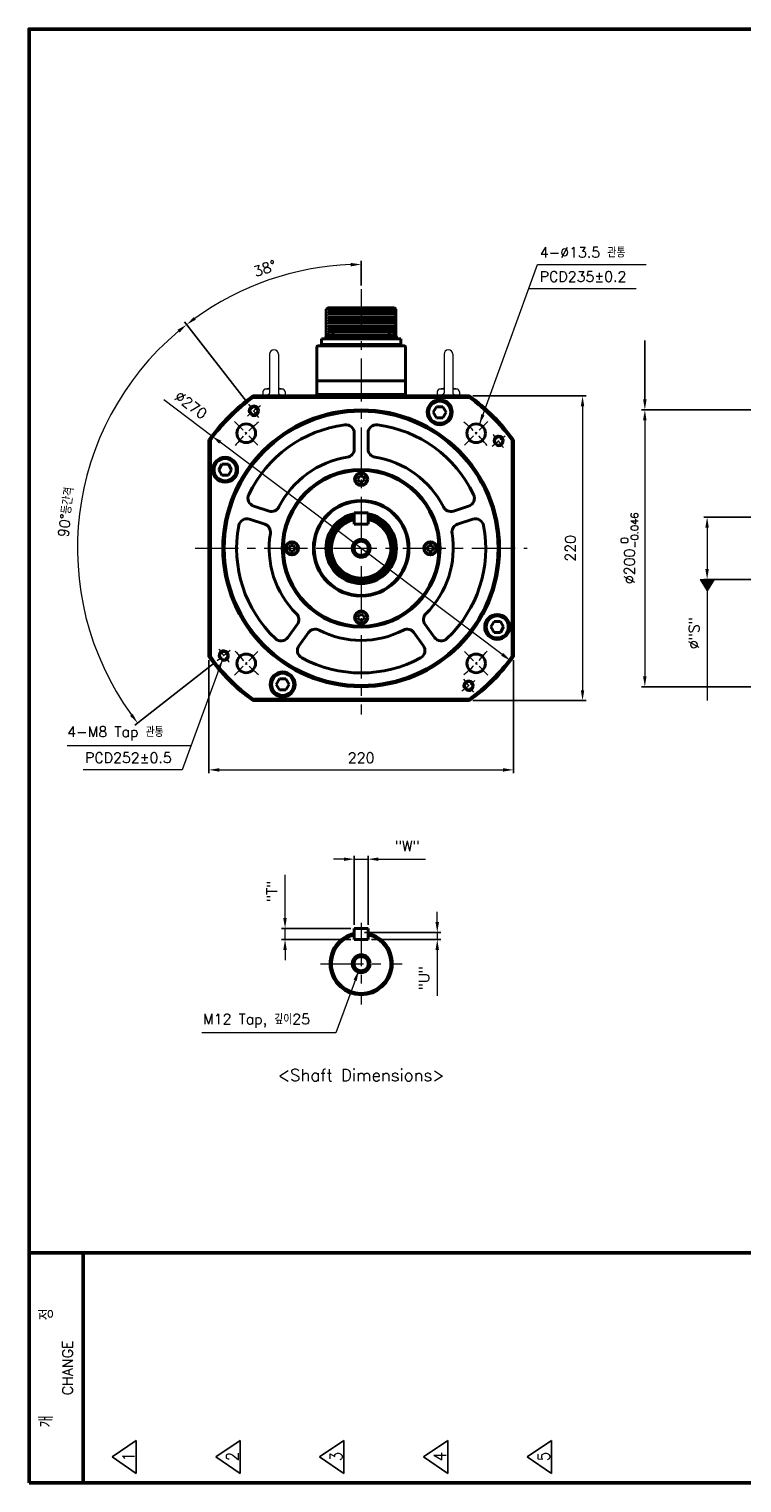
# Model space of a CAD drawing. Header units: inches. Extents: x 0 to 1485, y 0 to 1050.
# Tile 1 of 4: x 0 to 515, y 0 to 1050. Entities that reach past the tile are written whole.
import ezdxf
from ezdxf import colors
from ezdxf.entities.mleader import LeaderData, LeaderLine
from ezdxf.math import Vec2, Vec3

# ---------------------------------------------------------------- set-up
doc = ezdxf.new("R2010")
doc.units = ezdxf.units.IN
doc.header["$LTSCALE"] = 0.25
doc.linetypes.add('CENTER', pattern=[2, 1.25, -0.25, 0.25, -0.25])
doc.layers.get('0').update_dxf_attribs({"lineweight": 35})
doc.styles.add('GSG1', font='romans.shx', dxfattribs={"bigfont": 'GSG1.shx'})
doc.dimstyles.new('도면 치수', dxfattribs={"dimscale": 0, "dimtxt": 7.5, "dimasz": 7.5, "dimexe": 2.5, "dimexo": 2.5, "dimgap": 5, "dimtad": 1, "dimdec": 8, "dimdsep": 46, "dimtxsty": 'GSG1', "dimcen": 0, "dimclrd": 3, "dimclre": 3, "dimclrt": 2, "dimadec": 5, "dimazin": 2, "dimtfac": 1, "dimtdec": 8, "dimtmove": 0, "dimatfit": 2, "dimfxl": 0, "dimtolj": 1, "dimtzin": 0, "dimlwd": 15, "dimarcsym": 0})

# ---------------------------------------------------------------- blocks, each defined once
blk = doc.blocks.new('*D7')
at = {"color": 3, "lineweight": -2, "ltscale": 0.5}
for p, q in [((595.8, 697.5), (487.5, 697.5)), ((595.8, 652.5), (487.5, 652.5))]:
    blk.add_line(p, q, dxfattribs=at)
at = {"color": 3, "lineweight": 15, "ltscale": 0.5}
for p, q in [((490, 690), (490, 660)), ((490, 652.5), (490, 597.7))]:
    blk.add_line(p, q, dxfattribs=at)
for points in [[(488.7, 690), (491.2, 690), (490, 697.5)], [(488.7, 660), (491.2, 660), (490, 652.5)]]:
    blk.add_solid(points, dxfattribs=at)
at = {"color": 2, "lineweight": 15, "ltscale": 0.5, "insert": (480.5, 613.7), "char_height": 7.5, "attachment_point": 5, "rotation": 90, "style": 'GSG1'}
blk.add_mtext('\\A1;%%C"S"', dxfattribs=at)
blk = doc.blocks.new('*D8')
at = {"color": 3, "lineweight": -2, "ltscale": 0.5}
for p, q in [((599.5, 775), (442.5, 775)), ((599.5, 575), (442.5, 575))]:
    blk.add_line(p, q, dxfattribs=at)
at = {"color": 3, "lineweight": 15, "ltscale": 0.5}
blk.add_line((445, 767.5), (445, 582.5), dxfattribs=at)
for points in [[(443.7, 767.5), (446.2, 767.5), (445, 775)], [(443.7, 582.5), (446.2, 582.5), (445, 575)]]:
    blk.add_solid(points, dxfattribs=at)
at = {"color": 2, "lineweight": 15, "ltscale": 0.5, "insert": (433.9, 675), "char_height": 7.5, "attachment_point": 5, "rotation": 90, "style": 'GSG1'}
blk.add_mtext('\\A1;%%C200{\\H0.7x;\\S 0^ -0.046;}', dxfattribs=at)
blk = doc.blocks.new('*D12')
at = {"color": 3, "lineweight": -2, "ltscale": 0.5}
for p, q in [((320.8, 785), (402.5, 785)), ((320.8, 565), (402.5, 565))]:
    blk.add_line(p, q, dxfattribs=at)
at = {"color": 3, "lineweight": 15, "ltscale": 0.5}
blk.add_line((400, 777.5), (400, 572.5), dxfattribs=at)
for points in [[(398.7, 777.5), (401.2, 777.5), (400, 785)], [(398.7, 572.5), (401.2, 572.5), (400, 565)]]:
    blk.add_solid(points, dxfattribs=at)
at = {"color": 2, "lineweight": 15, "ltscale": 0.5, "insert": (391.2, 675), "char_height": 7.5, "attachment_point": 5, "rotation": 90, "style": 'GSG1'}
blk.add_mtext('\\A1;220', dxfattribs=at)
blk = doc.blocks.new('*D13')
at = {"color": 3, "lineweight": -2, "ltscale": 0.5}
for p, q in [((130, 594.2), (130, 512.5)), ((350, 594.2), (350, 512.5))]:
    blk.add_line(p, q, dxfattribs=at)
at = {"color": 3, "lineweight": 15, "ltscale": 0.5}
blk.add_line((137.5, 515), (342.5, 515), dxfattribs=at)
for points in [[(137.5, 516.2), (137.5, 513.7), (130, 515)], [(342.5, 516.2), (342.5, 513.7), (350, 515)]]:
    blk.add_solid(points, dxfattribs=at)
at = {"color": 2, "lineweight": 15, "ltscale": 0.5, "insert": (240, 523.7), "char_height": 7.5, "attachment_point": 5, "style": 'GSG1'}
blk.add_mtext('\\A1;220', dxfattribs=at)
blk = doc.blocks.new('*D14')
at = {"color": 3, "lineweight": -2, "ltscale": 0.5}
for p, q in [((240, 864.7), (240, 882.5)), ((157.2, 781), (112.3, 838.5))]:
    blk.add_line(p, q, dxfattribs=at)
at = {"color": 3, "lineweight": 15, "ltscale": 0.5}
blk.add_arc((240, 675), 205, 92.0963, 125.9037, dxfattribs=at)
for points in [[(232.5, 881.1), (232.5, 878.6), (240, 880)], [(120.5, 840.1), (119, 842), (113.8, 836.5)]]:
    blk.add_solid(points, dxfattribs=at)
at = {"color": 2, "lineweight": 15, "ltscale": 0.5, "insert": (170.4, 877.1), "char_height": 7.5, "attachment_point": 5, "rotation": 19, "style": 'GSG1'}
blk.add_mtext('\\A1;38°', dxfattribs=at)
blk = doc.blocks.new('*D15')
at = {"color": 3, "lineweight": -2, "ltscale": 0.5}
for p, q in [((157.2, 781), (112.3, 838.5)), ((134, 592.2), (76.5, 547.3))]:
    blk.add_line(p, q, dxfattribs=at)
at = {"color": 3, "lineweight": 15, "ltscale": 0.5}
blk.add_arc((240, 675), 205, 130.0963, 215.9037, dxfattribs=at)
for points in [[(107.2, 832.8), (108.8, 830.8), (113.8, 836.5)], [(74.9, 555.5), (73, 554), (78.5, 548.8)]]:
    blk.add_solid(points, dxfattribs=at)
at = {"color": 2, "lineweight": 15, "ltscale": 0.5, "insert": (26.8, 701.2), "char_height": 7.5, "attachment_point": 5, "rotation": 83, "style": 'GSG1'}
blk.add_mtext('\\A1;90°등간격', dxfattribs=at)
blk = doc.blocks.new('*D16')
at = {"color": 3, "lineweight": 15, "ltscale": 0.5}
for p, q in [((132.1, 756.1), (97.3, 782.3)), ((341.9, 598.4), (138.1, 751.6))]:
    blk.add_line(p, q, dxfattribs=at)
for points in [[(138.9, 752.6), (137.4, 750.6), (132.1, 756.1)], [(342.6, 599.4), (341.1, 597.4), (347.9, 593.9)]]:
    blk.add_solid(points, dxfattribs=at)
at = {"color": 2, "lineweight": 15, "ltscale": 0.5, "insert": (117, 778.5), "char_height": 7.5, "attachment_point": 5, "rotation": 323.0512, "style": 'GSG1'}
blk.add_mtext('\\A1;∅270', dxfattribs=at)
blk = doc.blocks.new('*D17')
at = {"color": 3, "lineweight": 15, "ltscale": 0.5}
for p, q in [((185, 408), (185, 439.1)), ((185, 392.5), (185, 400.5)), ((185, 385), (185, 377.5))]:
    blk.add_line(p, q, dxfattribs=at)
at = {"color": 3, "lineweight": -2, "ltscale": 0.5}
for p, q in [((232.5, 400.5), (182.5, 400.5)), ((232.5, 392.5), (182.5, 392.5))]:
    blk.add_line(p, q, dxfattribs=at)
at = {"color": 3, "lineweight": 15, "ltscale": 0.5}
for points in [[(183.7, 408), (186.2, 408), (185, 400.5)], [(183.7, 385), (186.2, 385), (185, 392.5)]]:
    blk.add_solid(points, dxfattribs=at)
at = {"color": 2, "lineweight": 15, "ltscale": 0.5, "insert": (175.5, 427.3), "char_height": 7.5, "attachment_point": 5, "rotation": 90, "style": 'GSG1'}
blk.add_mtext('\\A1;"T"', dxfattribs=at)
blk = doc.blocks.new('*D18')
at = {"color": 3, "lineweight": -2, "ltscale": 0.5}
for p, q in [((235, 403), (235, 453)), ((245, 403), (245, 453))]:
    blk.add_line(p, q, dxfattribs=at)
at = {"color": 3, "lineweight": 15, "ltscale": 0.5}
for p, q in [((227.5, 450.5), (220, 450.5)), ((235, 450.5), (245, 450.5)), ((252.5, 450.5), (286.4, 450.5))]:
    blk.add_line(p, q, dxfattribs=at)
for points in [[(227.5, 451.7), (227.5, 449.2), (235, 450.5)], [(252.5, 451.7), (252.5, 449.2), (245, 450.5)]]:
    blk.add_solid(points, dxfattribs=at)
at = {"color": 2, "lineweight": 15, "ltscale": 0.5, "insert": (273.2, 460), "char_height": 7.5, "attachment_point": 5, "style": 'GSG1'}
blk.add_mtext('\\A1;"W"', dxfattribs=at)
blk = doc.blocks.new('*D19')
at = {"color": 3, "lineweight": 15, "ltscale": 0.5}
for p, q in [((295, 405), (295, 412.5)), ((295, 397.5), (295, 392.5)), ((295, 385), (295, 351.8))]:
    blk.add_line(p, q, dxfattribs=at)
at = {"color": 3, "lineweight": -2, "ltscale": 0.5}
for p, q in [((242.5, 397.5), (297.5, 397.5)), ((247.5, 392.5), (297.5, 392.5))]:
    blk.add_line(p, q, dxfattribs=at)
at = {"color": 3, "lineweight": 15, "ltscale": 0.5}
for points in [[(293.7, 405), (296.2, 405), (295, 397.5)], [(293.7, 385), (296.2, 385), (295, 392.5)]]:
    blk.add_solid(points, dxfattribs=at)
at = {"color": 2, "lineweight": 15, "ltscale": 0.5, "insert": (285.5, 364.6), "char_height": 7.5, "attachment_point": 5, "rotation": 90, "style": 'GSG1'}
blk.add_mtext('\\A1;"U"', dxfattribs=at)

msp = doc.modelspace()

# ---------------------------------------------------------------- linework, layer by layer
at = {"color": 3, "linetype": 'CENTER', "lineweight": 15, "ltscale": 100}
for p, q in [((239.99999738, 862.15831203), (239.99999738, 554.9999995)), ((119.99999738, 674.9999995), (359.99999738, 674.9999995)), ((239.99999738, 404.4999995), (239.99999738, 345.4999995)), ((210.49999738, 374.9999995), (269.49999738, 374.9999995))]:
    msp.add_line(p, q, dxfattribs=at)
at = {"color": 3, "linetype": 'Continuous', "lineweight": 15}
for p, q in [((438.61133401, 862.4999995), (361.08897915, 862.4999995)), ((27.59976963, 532.4999995), (117.07927292, 532.4999995))]:
    msp.add_line(p, q, dxfattribs=at)
at = {"lineweight": 40}
for p, q in [((214.61693076, 847.6999995), (215.86693076, 848.6999995)), ((214.61693076, 847.6999995), (214.61693076, 828.0994308)), ((215.86693076, 848.6999995), (264.11693076, 848.6999995)), ((264.11693076, 848.6999995), (265.11693076, 847.6999995)), ((265.11693076, 847.6999995), (265.11693076, 828.54097195)), ((207.99999738, 820.6999995), (207.99999738, 785.9999995)), ((271.49999738, 821.1999995), (208.49999738, 821.1999995)), ((211.41693076, 822.1999995), (211.41693076, 826.2999995)), ((268.56693076, 826.2999995), (211.41693076, 826.2999995)), ((268.56693076, 822.1999995), (211.41693076, 822.1999995)), ((211.41693076, 822.1999995), (211.41693076, 821.1999995)), ((268.56693076, 821.1999995), (211.41693076, 821.1999995)), ((214.24193076, 826.2999995), (221.24193076, 826.2999995)), ((265.74193076, 826.2999995), (258.74193076, 826.2999995)), ((268.56693076, 826.2999995), (268.56693076, 822.1999995)), ((268.56693076, 822.1999995), (268.56693076, 821.1999995)), ((271.99999738, 820.6999995), (271.99999738, 785.9999995)), ((271.99999738, 795.84365026), (207.99999738, 795.84365026)), ((262.24999738, 795.84365026), (217.74999738, 795.84365026)), ((161.73761816, 784.9999995), (318.26237659, 784.9999995)), ((161.73761816, 784.9999995), (162.05771104, 783.9999995)), ((162.05771104, 783.9999995), (317.94228372, 783.9999995)), ((271.99999738, 785.9999995), (207.99999738, 785.9999995)), ((207.99999738, 785.9999995), (207.99999738, 784.9999995)), ((262.24999738, 785.9999995), (217.74999738, 785.9999995)), ((271.99999738, 785.9999995), (271.99999738, 784.9999995)), ((294.4405963, 777.29388283), (292.13119522, 773.29388283)), ((299.05939845, 777.29388283), (294.4405963, 777.29388283)), ((301.36879953, 773.29388283), (299.05939845, 777.29388283)), ((318.26237659, 784.9999995), (317.94228372, 783.9999995)), ((292.13119522, 773.29388283), (294.4405963, 769.29388283)), ((294.4405963, 769.29388283), (299.05939845, 769.29388283)), ((299.05939845, 769.29388283), (301.36879953, 773.29388283)), ((234.99999738, 758.27664688), (234.99999738, 746.66065816)), ((244.99999738, 758.27664688), (244.99999738, 746.66065816)), ((129.99999738, 753.26237871), (129.99999738, 596.73762028)), ((129.99999738, 753.26237871), (130.99999738, 752.94228584)), ((130.99999738, 752.94228584), (130.99999738, 597.05771315)), ((349.99999738, 753.26237871), (348.99999738, 752.94228584)), ((348.99999738, 752.94228584), (348.99999738, 597.05771315)), ((349.99999738, 753.26237871), (349.99999738, 596.73762028)), ((139.39671297, 735.7499995), (137.08731189, 731.7499995)), ((144.01551512, 735.7499995), (139.39671297, 735.7499995)), ((146.3249162, 731.7499995), (144.01551512, 735.7499995)), ((137.08731189, 731.7499995), (139.39671297, 727.7499995)), ((139.39671297, 727.7499995), (144.01551512, 727.7499995)), ((144.01551512, 727.7499995), (146.3249162, 731.7499995)), ((238.84529684, 726.9999995), (237.6905963, 724.9999995)), ((237.6905963, 724.9999995), (238.84529684, 722.9999995)), ((241.15469792, 726.9999995), (238.84529684, 726.9999995)), ((242.30939845, 724.9999995), (241.15469792, 726.9999995)), ((241.15469792, 722.9999995), (242.30939845, 724.9999995)), ((238.84529684, 722.9999995), (241.15469792, 722.9999995)), ((162.3442842, 705.48918135), (173.39174597, 701.89964343)), ((317.65571056, 705.48918135), (306.60824879, 701.89964343)), ((159.25411425, 695.97861619), (170.30157602, 692.38907827)), ((234.99999738, 692.4999995), (234.99999738, 700.4999995)), ((234.99999738, 700.4999995), (244.99999738, 700.4999995)), ((244.99999738, 692.4999995), (244.99999738, 700.4999995)), ((320.7458805, 695.97861619), (309.69841873, 692.38907827)), ((234.99999738, 692.4999995), (244.99999738, 692.4999995)), ((188.84529684, 676.9999995), (187.6905963, 674.9999995)), ((187.6905963, 674.9999995), (188.84529684, 672.9999995)), ((191.15469792, 676.9999995), (188.84529684, 676.9999995)), ((188.84529684, 672.9999995), (191.15469792, 672.9999995)), ((192.30939845, 674.9999995), (191.15469792, 676.9999995)), ((191.15469792, 672.9999995), (192.30939845, 674.9999995)), ((288.84529684, 676.9999995), (287.6905963, 674.9999995)), ((287.6905963, 674.9999995), (288.84529684, 672.9999995)), ((291.15469792, 676.9999995), (288.84529684, 676.9999995)), ((288.84529684, 672.9999995), (291.15469792, 672.9999995)), ((292.30939845, 674.9999995), (291.15469792, 676.9999995)), ((291.15469792, 672.9999995), (292.30939845, 674.9999995)), ((187.00612721, 610.56670279), (193.83383407, 619.96423507)), ((238.84529684, 626.9999995), (237.6905963, 624.9999995)), ((237.6905963, 624.9999995), (238.84529684, 622.9999995)), ((241.15469792, 626.9999995), (238.84529684, 626.9999995)), ((238.84529684, 622.9999995), (241.15469792, 622.9999995)), ((242.30939845, 624.9999995), (241.15469792, 626.9999995)), ((241.15469792, 622.9999995), (242.30939845, 624.9999995)), ((292.99386754, 610.56670279), (286.16616068, 619.96423507)), ((335.98447963, 622.2499995), (333.67507855, 618.2499995)), ((340.60328178, 622.2499995), (335.98447963, 622.2499995)), ((342.91268286, 618.2499995), (340.60328178, 622.2499995)), ((195.09629715, 604.68885026), (201.92400402, 614.08638255)), ((284.9036976, 604.68885026), (278.07599074, 614.08638255)), ((333.67507855, 618.2499995), (335.98447963, 614.2499995)), ((335.98447963, 614.2499995), (340.60328178, 614.2499995)), ((340.60328178, 614.2499995), (342.91268286, 618.2499995)), ((129.99999738, 596.73762028), (130.99999738, 597.05771315)), ((348.99999738, 597.05771315), (349.99999738, 596.73762028)), ((180.9405963, 580.70611617), (178.63119522, 576.70611617)), ((185.55939845, 580.70611617), (180.9405963, 580.70611617)), ((187.86879953, 576.70611617), (185.55939845, 580.70611617)), ((178.63119522, 576.70611617), (180.9405963, 572.70611617)), ((180.9405963, 572.70611617), (185.55939845, 572.70611617)), ((185.55939845, 572.70611617), (187.86879953, 576.70611617)), ((162.05771104, 565.9999995), (161.73761816, 564.9999995)), ((161.73761816, 564.9999995), (318.26237659, 564.9999995)), ((162.05771104, 565.9999995), (317.94228372, 565.9999995)), ((318.26237659, 564.9999995), (317.94228372, 565.9999995)), ((234.99999738, 392.4999995), (234.99999738, 400.4999995)), ((234.99999738, 400.4999995), (244.99999738, 400.4999995)), ((244.99999738, 392.4999995), (244.99999738, 400.4999995)), ((234.99999738, 392.4999995), (244.99999738, 392.4999995))]:
    msp.add_line(p, q, dxfattribs=at)
at = {"lineweight": 15}
for p, q in [((214.61693076, 847.4999995), (265.11693076, 847.4999995)), ((214.61693076, 845.4999995), (265.11693076, 845.4999995)), ((214.61693076, 843.4999995), (265.11693076, 843.4999995)), ((214.61693076, 841.4999995), (265.11693076, 841.4999995)), ((216.16693076, 846.4999995), (263.81693076, 846.4999995)), ((216.16693076, 844.4999995), (263.81693076, 844.4999995)), ((216.16693076, 842.4999995), (263.81693076, 842.4999995)), ((216.16693076, 840.4999995), (263.81693076, 840.4999995)), ((214.61693076, 839.4999995), (265.11693076, 839.4999995)), ((214.61693076, 837.4999995), (265.11693076, 837.4999995)), ((214.61693076, 835.4999995), (265.11693076, 835.4999995)), ((214.61693076, 833.4999995), (265.11693076, 833.4999995)), ((214.61693076, 831.4999995), (265.11693076, 831.4999995)), ((216.16693076, 838.4999995), (263.81693076, 838.4999995)), ((216.16693076, 836.4999995), (263.81693076, 836.4999995)), ((216.16693076, 834.4999995), (263.81693076, 834.4999995)), ((216.16693076, 832.4999995), (263.81693076, 832.4999995)), ((216.16693076, 830.4999995), (263.81693076, 830.4999995)), ((219.43197816, 829.4999995), (260.55188337, 829.4999995)), ((220.64490092, 828.4999995), (259.3389606, 828.4999995)), ((221.05706285, 827.4999995), (258.92679868, 827.4999995))]:
    msp.add_line(p, q, dxfattribs=at)
at = {"color": 0, "lineweight": 40}
for p, q in [((217.20346922, 829.66538411), (216.5993569, 829.66538411)), ((217.20346922, 829.66538411), (217.20346922, 828.31923026)), ((218.2803923, 829.66538411), (218.2803923, 828.31923026)), ((218.88450462, 829.66538411), (218.2803923, 829.66538411)), ((261.0993569, 829.66538411), (261.70346922, 829.66538411)), ((261.70346922, 829.66538411), (261.70346922, 828.31923026)), ((262.7803923, 829.66538411), (262.7803923, 828.31923026)), ((262.7803923, 829.66538411), (263.38450462, 829.66538411)), ((214.24193076, 826.97307642), (221.24193076, 826.97307642)), ((214.24193076, 826.97307642), (214.24193076, 826.2999995)), ((218.2803923, 828.31923026), (217.20346922, 828.31923026)), ((221.24193076, 826.97307642), (221.24193076, 826.2999995)), ((265.74193076, 826.97307642), (258.74193076, 826.97307642)), ((258.74193076, 826.97307642), (258.74193076, 826.2999995)), ((261.70346922, 828.31923026), (262.7803923, 828.31923026)), ((265.74193076, 826.97307642), (265.74193076, 826.2999995))]:
    msp.add_line(p, q, dxfattribs=at)
at = {"color": 7, "lineweight": 15, "ltscale": 40}
for p, q in [((173.84999738, 815.1499995), (173.84999738, 786.9999995)), ((180.14999738, 815.1499995), (180.14999738, 786.9999995)), ((299.84999738, 815.1499995), (299.84999738, 786.9999995)), ((306.14999738, 815.1499995), (306.14999738, 786.9999995)), ((168.99999738, 787.9999995), (168.99999738, 784.9999995)), ((173.84999738, 789.9999995), (170.99999738, 789.9999995)), ((182.99999738, 789.9999995), (180.14999738, 789.9999995)), ((184.99999738, 787.9999995), (184.99999738, 784.9999995)), ((294.99999738, 787.9999995), (294.99999738, 784.9999995)), ((299.84999738, 789.9999995), (296.99999738, 789.9999995)), ((308.99999738, 789.9999995), (306.14999738, 789.9999995)), ((310.99999738, 787.9999995), (310.99999738, 784.9999995))]:
    msp.add_line(p, q, dxfattribs=at)
at = {"color": 3, "linetype": 'CENTER', "lineweight": 15, "ltscale": 20}
for p, q in [((166.12062034, 769.56128993), (158.73268263, 779.01741897)), ((334.56128781, 748.87937653), (344.01741685, 756.26731424)), ((145.43870694, 601.12062246), (135.9825779, 593.73268475)), ((313.87937442, 580.43870906), (321.26731212, 570.98258002))]:
    msp.add_line(p, q, dxfattribs=at)
at = {"color": 3, "linetype": 'CENTER', "lineweight": 15, "ltscale": 30}
for p, q in [((165.40023196, 749.59976491), (148.42966921, 766.57032766)), ((314.59976279, 749.59976491), (331.57032554, 766.57032766)), ((165.40023196, 600.40023408), (148.42966921, 583.42967133)), ((314.59976279, 600.40023408), (331.57032554, 583.42967133))]:
    msp.add_line(p, q, dxfattribs=at)
at = {"color": 1, "linetype": 'Continuous', "lineweight": 15}
for p, q in [((485.00418291, 652.4999995), (489.99999738, 644.34933299)), ((485.00418291, 652.4999995), (494.99581185, 652.4999995)), ((485.06989905, 652.39278367), (491.1831072, 646.27957553)), ((485.37516218, 652.4999995), (491.33985396, 646.53530772)), ((485.72307337, 651.3271304), (491.02636043, 646.02384333)), ((485.78764114, 652.4999995), (491.49660072, 646.79103991)), ((486.20012009, 652.4999995), (491.65334749, 647.0467721)), ((486.61259905, 652.4999995), (491.81009425, 647.3025043)), ((487.02507801, 652.4999995), (491.96684101, 647.55823649)), ((487.43755696, 652.4999995), (492.12358777, 647.81396868)), ((487.85003592, 652.4999995), (492.28033454, 648.06970088)), ((488.26251487, 652.4999995), (492.4370813, 648.32543307)), ((488.67499383, 652.4999995), (492.59382806, 648.58116526)), ((489.08747278, 652.4999995), (492.75057483, 648.83689745)), ((489.49995174, 652.4999995), (492.90732159, 649.09262965)), ((489.9124307, 652.4999995), (493.06406835, 649.34836184)), ((494.99581185, 652.4999995), (489.99999738, 644.34933299)), ((490.32490965, 652.4999995), (493.22081511, 649.60409403)), ((490.73738861, 652.4999995), (493.37756188, 649.85982623)), ((491.14986756, 652.4999995), (493.53430864, 650.11555842)), ((491.56234652, 652.4999995), (493.6910554, 650.37129061)), ((491.97482547, 652.4999995), (493.84780217, 650.6270228)), ((492.38730443, 652.4999995), (494.00454893, 650.882755)), ((492.79978339, 652.4999995), (494.16129569, 651.13848719)), ((493.21226234, 652.4999995), (494.31804245, 651.39421938)), ((493.6247413, 652.4999995), (494.47478922, 651.64995158)), ((494.03722025, 652.4999995), (494.63153598, 651.90568377)), ((494.44969921, 652.4999995), (494.78828274, 652.16141596)), ((494.86217816, 652.4999995), (494.94502951, 652.41714815)), ((486.37624769, 650.26147712), (490.86961367, 645.76811114)), ((487.02942201, 649.19582384), (490.71286691, 645.51237895)), ((487.68259633, 648.13017057), (490.55612015, 645.25664675)), ((488.33577065, 647.06451729), (490.39937338, 645.00091456)), ((488.98894497, 645.99886402), (490.24262662, 644.74518237)), ((489.64211929, 644.93321074), (490.08587986, 644.48945017))]:
    msp.add_line(p, q, dxfattribs=at)
at = {"color": 3, "lineweight": 15, "ltscale": 0.5}
msp.add_line((489.99999738, 652.4999995), (489.99999738, 564.9999995), dxfattribs=at)
at = {"lineweight": 50}
for p, q in [((-0.00000262, 166.2499995), (1484.99999738, 166.2499995)), ((38.99999738, 166.2499995), (38.99999738, -0.0000005))]:
    msp.add_line(p, q, dxfattribs=at)
at = {"lineweight": -3}
for p, q in [((59.99999738, 18.7499995), (77.49999738, 30.6249995)), ((77.49999738, 30.6249995), (77.49999738, 6.8749995)), ((134.99999738, 18.7499995), (152.49999738, 30.6249995)), ((152.49999738, 30.6249995), (152.49999738, 6.8749995)), ((209.99999738, 18.7499995), (227.49999738, 30.6249995)), ((227.49999738, 30.6249995), (227.49999738, 6.8749995)), ((284.99999738, 18.7499995), (302.49999738, 30.6249995)), ((302.49999738, 30.6249995), (302.49999738, 6.8749995)), ((359.99999738, 18.7499995), (377.49999738, 30.6249995)), ((377.49999738, 30.6249995), (377.49999738, 6.8749995)), ((59.99999738, 18.7499995), (77.49999738, 6.8749995)), ((134.99999738, 18.7499995), (152.49999738, 6.8749995)), ((209.99999738, 18.7499995), (227.49999738, 6.8749995)), ((284.99999738, 18.7499995), (302.49999738, 6.8749995)), ((359.99999738, 18.7499995), (377.49999738, 6.8749995))]:
    msp.add_line(p, q, dxfattribs=at)
at = {"color": 1, "lineweight": 50}
msp.add_lwpolyline([(-0.00000262, -0.0000005), (1484.99999738, -0.0000005), (1484.99999738, 1049.9999995), (-0.00000262, 1049.9999995)], close=True, dxfattribs=at)
at = {"lineweight": 40}
for centre, radius in [((162.42665149, 774.28935445), 3), ((296.74999738, 773.29388283), 9), ((296.74999738, 773.29388283), 8), ((239.99999738, 674.9999995), 100), ((239.99999738, 674.9999995), 99), ((156.91495059, 758.08504629), 6.75), ((323.08504417, 758.08504629), 6.75), ((339.28935233, 752.57334539), 3), ((141.70611405, 731.7499995), 9), ((141.70611405, 731.7499995), 8), ((239.99999738, 674.9999995), 57), ((239.99999738, 674.9999995), 56.5), ((239.99999738, 674.9999995), 56.2), ((239.99999738, 724.9999995), 4.75), ((239.99999738, 724.9999995), 4.25), ((239.99999738, 674.9999995), 34.54595535), ((239.99999738, 674.9999995), 34), ((189.99999738, 674.9999995), 4.75), ((189.99999738, 674.9999995), 4.25), ((289.99999738, 674.9999995), 4.75), ((289.99999738, 674.9999995), 4.25), ((239.99999738, 624.9999995), 4.75), ((239.99999738, 624.9999995), 4.25), ((338.29388071, 618.2499995), 9), ((338.29388071, 618.2499995), 8), ((140.71064242, 597.4266536), 3), ((156.91495059, 591.91495271), 6.75), ((323.08504417, 591.91495271), 6.75), ((183.24999738, 576.70611617), 9), ((183.24999738, 576.70611617), 8), ((317.57334327, 575.71064454), 3)]:
    msp.add_circle(centre, radius, dxfattribs=at)
at = {"color": 7, "lineweight": 40}
for centre in [(239.99999738, 674.9999995), (239.99999738, 374.9999995)]:
    msp.add_circle(centre, 6.5, dxfattribs=at)
at = {"lineweight": 40, "ltscale": 0.5}
for centre in [(239.99999738, 674.9999995), (239.99999738, 374.9999995)]:
    msp.add_circle(centre, 5.15, dxfattribs=at)
at = {"color": 0, "lineweight": 40}
for centre, start, end in [((217.11246032, 826.97801075), 100.8094531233, 180.1033351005), ((218.3714012, 826.97801075), 359.8966648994, 79.1905468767), ((261.61246032, 826.97801075), 100.8094531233, 180.1033351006), ((262.8714012, 826.97801075), 359.8966648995, 79.1905468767)]:
    msp.add_arc(centre, 2.73591862, start, end, dxfattribs=at)
at = {"lineweight": 40}
for centre, radius, start, end in [((208.49999738, 820.6999995), 0.5, 90, 180), ((271.49999738, 820.6999995), 0.5, 0, 90), ((239.99999738, 674.9999995), 135, 125.4309446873, 144.5690553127), ((239.99999738, 674.9999995), 134, 125.5673023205, 144.4326976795), ((239.99999738, 674.9999995), 134, 35.5673023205, 54.4326976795), ((239.99999738, 674.9999995), 135, 35.4309446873, 54.5690553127), ((239.99999738, 674.9999995), 90, 97.5246302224, 154.4753697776), ((228.99999738, 758.27664688), 6, 0, 97.5246302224), ((250.99999738, 758.27664688), 6, 82.4753697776, 180), ((239.99999738, 674.9999995), 90, 25.5246302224, 82.4753697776), ((228.99999738, 746.66065816), 6, 278.7268561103, 0), ((250.99999738, 746.66065816), 6, 180, 261.2731438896), ((239.99999738, 674.9999995), 66.5, 98.7268561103, 153.2731438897), ((239.99999738, 674.9999995), 66.5, 26.7268561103, 81.2731438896), ((164.19838616, 711.19552045), 6, 154.4753697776, 252), ((175.24584793, 707.60598253), 6, 252, 333.2731438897), ((304.75414682, 707.60598253), 6, 206.7268561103, 288), ((315.80160859, 711.19552045), 6, 288, 25.5246302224), ((157.40001229, 690.27227709), 6, 72, 169.5246302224), ((239.99999738, 674.9999995), 25.5, 101.3077294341, 78.6922705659), ((239.99999738, 674.9999995), 24.9, 101.5839326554, 78.4160673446), ((239.99999738, 674.9999995), 24.17205953, 101.9378407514, 78.0621592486), ((239.99999738, 674.9999995), 22.5, 102.8395884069, 77.1604115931), ((239.99999738, 674.9999995), 21.5, 103.4477270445, 76.5522729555), ((322.59998247, 690.27227709), 6, 10.4753697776, 108), ((239.99999738, 674.9999995), 90, 169.5246302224, 226.4753697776), ((168.44747406, 686.68273917), 6, 350.7268561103, 72), ((239.99999738, 674.9999995), 66.5, 170.7268561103, 225.2731438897), ((239.99999738, 674.9999995), 66.5, 314.7268561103, 9.2731438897), ((239.99999738, 674.9999995), 90, 313.5246302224, 10.4753697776), ((311.5525207, 686.68273917), 6, 108, 189.2731438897), ((188.97973211, 623.49094658), 6, 324, 45.2731438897), ((291.02026265, 623.49094658), 6, 134.7268561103, 216), ((182.15202524, 614.0934143), 6, 226.4753697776, 324), ((206.77810598, 610.55967103), 6, 62.7268561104, 144), ((239.99999738, 674.9999995), 66.5, 242.7268561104, 297.2731438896), ((273.22188877, 610.55967103), 6, 36, 117.2731438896), ((297.84796951, 614.0934143), 6, 216, 313.5246302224), ((199.95039912, 601.16213875), 6, 144, 241.5246302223), ((280.04959563, 601.16213875), 6, 298.4753697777, 36), ((239.99999738, 674.9999995), 135, 215.4309446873, 234.5690553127), ((239.99999738, 674.9999995), 134, 215.5673023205, 234.4326976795), ((239.99999738, 674.9999995), 90, 241.5246302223, 298.4753697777), ((239.99999738, 674.9999995), 134, 305.5673023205, 324.4326976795), ((239.99999738, 674.9999995), 135, 305.4309446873, 324.5690553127), ((239.99999738, 374.9999995), 22.5, 102.8395884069, 77.1604115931), ((239.99999738, 374.9999995), 21.5, 103.4477270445, 76.5522729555)]:
    msp.add_arc(centre, radius, start, end, dxfattribs=at)
at = {"color": 7, "lineweight": 15, "ltscale": 40}
for centre, radius, start, end in [((176.99999738, 815.1499995), 3.15, 0, 180), ((302.99999738, 815.1499995), 3.15, 0, 180), ((170.99999738, 787.9999995), 2, 90, 180), ((176.99999738, 755.97230858), 34.5526229, 95.2306490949, 100), ((176.99999738, 755.97230858), 34.5526229, 80, 84.7693509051), ((182.99999738, 787.9999995), 2, 0, 90), ((296.99999738, 787.9999995), 2, 90, 180), ((302.99999738, 755.97230858), 34.5526229, 95.2306490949, 100), ((302.99999738, 755.97230858), 34.5526229, 80, 84.7693509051), ((308.99999738, 787.9999995), 2, 0, 90), ((172.84999738, 786.9999995), 1, 270, 0), ((181.14999738, 786.9999995), 1, 180, 270), ((298.84999738, 786.9999995), 1, 270, 0), ((307.14999738, 786.9999995), 1, 180, 270)]:
    msp.add_arc(centre, radius, start, end, dxfattribs=at)
at = {"color": 3, "linetype": 'CENTER', "lineweight": 15, "ltscale": 20}
for start, end in [(125.2713716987, 130.7286283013), (35.2713716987, 40.7286283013), (215.2713716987, 220.7286283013), (305.2713716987, 310.7286283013)]:
    msp.add_arc((239.99999738, 674.9999995), 126, start, end, dxfattribs=at)
at = {"color": 3, "lineweight": 15, "ltscale": 0.5}
for centre, radius, start, end in [((162.42665149, 774.28935445), 4, 250, 200), ((339.28935233, 752.57334539), 4, 250, 200), ((239.99999738, 674.9999995), 6, 260, 199.9999999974), ((140.71064242, 597.4266536), 4, 250, 200), ((317.57334327, 575.71064454), 4, 250, 200), ((239.99999738, 374.9999995), 6, 260, 199.9999999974)]:
    msp.add_arc(centre, radius, start, end, dxfattribs=at)
at = {"color": 3, "linetype": 'CENTER', "lineweight": 15, "ltscale": 30}
for start, end in [(129.1459701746, 140.8540298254), (39.1459701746, 50.8540298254), (219.1459701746, 230.8540298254), (309.1459701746, 320.8540298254)]:
    msp.add_arc((239.99999738, 674.9999995), 117.5, start, end, dxfattribs=at)

# ---------------------------------------------------------------- texts
at = {"color": 2, "linetype": 'Continuous', "lineweight": 15, "char_height": 7.5, "attachment_point": 4, "style": 'GSG1'}
for s, insert, width in [('4-∅13.5 관통', (368.99995319, 888.7499995), 86.7764598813), ('PCD235±0.2', (368.99995319, 871.2499995), 84.8088847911), ('4-M8 Tap 관통', (27.59976963, 541.2499995), 94.567323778), ('PCD252±0.5', (40.42677059, 523.7499995), 73.677545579), ('M12 Tap, 깊이25', (125.69509025, 333.7499995), 104.7809097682)]:
    msp.add_mtext(s, dxfattribs=dict(at, insert=insert, width=width))
at = {"color": 2, "lineweight": -3, "insert": (239.99999738, 294.4999995), "char_height": 8.75, "width": 229.6336868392, "attachment_point": 5, "style": 'GSG1'}
msp.add_mtext('<Shaft Dimensions>', dxfattribs=at)
at = {"lineweight": -3, "attachment_point": 5, "rotation": 90, "style": 'GSG1'}
for s, insert, char_height, width in [('{\\C2;개          정\\P\\H0.75x;CHANGE}', (19.49999738, 83.1249995), 10.0000045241, 165.3710748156), ('\\A1;{\\W0.9;\\T0.9;1}', (71.93749738, 18.7499995), 8.75, 12.5), ('\\A1;{\\W0.9;\\T0.9;2}', (146.93749738, 18.7499995), 8.75, 12.5), ('\\A1;{\\W0.9;\\T0.9;3}', (221.93749738, 18.7499995), 8.75, 12.5), ('\\A1;{\\W0.9;\\T0.9;4}', (296.93749738, 18.7499995), 8.75, 12.5), ('\\A1;{\\W0.9;\\T0.9;5}', (371.93749738, 18.7499995), 8.75, 12.5)]:
    msp.add_mtext(s, dxfattribs=dict(at, insert=insert, char_height=char_height, width=width))

# ---------------------------------------------------------------- dimensions: what is measured, and where the dimension line sits
at = {"lineweight": 15, "ltscale": 0.5}
dim = msp.add_angular_dim_2l(base=(195.04787942, 875.01076693), line1=((166.12062034, 769.56128993), (158.73268263, 779.01741897)), line2=((239.99999738, 862.15831203), (239.99999738, 554.9999995)), dimstyle='도면 치수', override={"dimscale": 1}, dxfattribs=at)
dim.commit()
dim.dimension.update_dxf_attribs({"geometry": '*D14', "text_midpoint": (170.40980436, 877.10459503)})
dim = msp.add_angular_dim_2l(base=(49.92730719, 751.79435115), line1=((145.43870694, 601.12062246), (135.9825779, 593.73268475)), line2=((166.12062034, 769.56128993), (158.73268263, 779.01741897)), text='<>등간격', dimstyle='도면 치수', override={"dimscale": 1}, dxfattribs=at)
dim.commit()
dim.dimension.update_dxf_attribs({"geometry": '*D15', "text_midpoint": (26.77462257, 701.18078351)})
dim = msp.add_diameter_dim_2p(p1=(347.8883115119, 593.8512985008), p2=(132.1116832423, 756.1487004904), dimstyle='도면 치수', override={"dimscale": 1}, dxfattribs=at)
dim.commit()
dim.dimension.update_dxf_attribs({"geometry": '*D16', "text_midpoint": (111.7042375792, 771.4982563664), "dimtype": 163})
dim = msp.add_linear_dim(base=(399.9999973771, 564.9999994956), p1=(318.2623765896, 784.9999994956), p2=(318.2623765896, 564.9999994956), angle=90, dimstyle='도면 치수', override={"dimscale": 1}, dxfattribs=at)
dim.commit()
dim.dimension.update_dxf_attribs({"geometry": '*D12', "text_midpoint": (391.2499973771, 674.9999994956)})
for base, p1, p2, text, picture, middle in [((444.9999973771, 574.9999994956), (601.9999973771, 774.9999994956), (601.9999973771, 574.9999994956), '%%C<>{\\H0.7x;\\S 0^ -0.046;}', '*D8', (433.8749973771, 674.9999994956)), ((184.99999738, 400.4999995), (234.99999738, 392.4999995), (234.99999738, 400.4999995), '"T"', '*D17', (175.53571166, 427.28571378)), ((294.99999738, 392.4999995), (239.99999738, 397.4999995), (244.99999738, 392.4999995), '"U"', '*D19', (285.53571166, 364.64285664))]:
    dim = msp.add_linear_dim(base=base, p1=p1, p2=p2, angle=90, text=text, dimstyle='도면 치수', override={"dimscale": 1}, dxfattribs=at)
    dim.commit()
    dim.dimension.update_dxf_attribs({"geometry": picture, "text_midpoint": middle})
dim = msp.add_linear_dim(base=(489.99999738, 652.4999995), p1=(598.28585453, 697.4999995), p2=(598.28585453, 652.4999995), angle=90, text='%%C"S"', dimstyle='도면 치수', override={"dimscale": 1}, dxfattribs=at)
dim.commit()
dim.dimension.update_dxf_attribs({"geometry": '*D7', "text_midpoint": (489.99999738, 613.7499995), "dimtype": 160})
dim = msp.add_linear_dim(base=(349.9999973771, 514.9999994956), p1=(129.9999973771, 596.7376202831), p2=(349.9999973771, 596.7376202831), dimstyle='도면 치수', override={"dimscale": 1}, dxfattribs=at)
dim.commit()
dim.dimension.update_dxf_attribs({"geometry": '*D13', "text_midpoint": (239.9999973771, 523.7499994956)})
dim = msp.add_linear_dim(base=(244.99999738, 450.4999995), p1=(234.99999738, 400.4999995), p2=(244.99999738, 400.4999995), text='"W"', dimstyle='도면 치수', override={"dimscale": 1}, dxfattribs=at)
dim.commit()
dim.dimension.update_dxf_attribs({"geometry": '*D18', "text_midpoint": (273.21428309, 459.96428521)})

# ---------------------------------------------------------------- leaders
for points in [[(325.39368013, 764.42797148), (367.45845825, 879.9999995), (445.84718244, 879.9999995)], [(139.68458199, 594.60757574), (110.70979382, 514.9999995), (39.00474341, 514.9999995)], [(238.23859364, 370.1605825), (221.80148567, 324.9999995), (124.92376287, 324.9999995)]]:
    msp.add_leader(points, dimstyle='도면 치수', override={"dimscale": 1}, dxfattribs=at)
at = {"color": 7, "linetype": 'Continuous', "lineweight": 15}
ml = msp.add_multileader_mtext('Standard', dxfattribs=at)
ml.set_content('', color=2, style='GSG1')
ml.set_leader_properties(color=3)
ml.build(insert=Vec2(0, 0))
ml.multileader.update_dxf_attribs({"has_dogleg": 0, "text_left_attachment_type": 5, "text_right_attachment_type": 6, "dogleg_length": 0, "arrow_head_size": 7.5})
ctx = ml.context
ctx.base_point, ctx.char_height, ctx.arrow_head_size, ctx.landing_gap_size, ctx.plane_origin, ctx.plane_x_axis, ctx.plane_y_axis = Vec3(444.99999738, 824.9999995), 10, 7.5, 0, Vec3(444.99999738, 902.75445459), Vec3(0, -1), Vec3(1, 0)
ctx.left_attachment, ctx.right_attachment, ctx.text_align_type = 5, 6, 2
notes = []
notes.append((ctx, [(0, (1, 1, 0), (444.99999738, 824.9999995), (0, 1), 0, [(0, [(444.99999738, 774.9999995)], 0, [])])]))
ctx.mtext.insert, ctx.mtext.text_direction, ctx.mtext.rotation, ctx.mtext.alignment, ctx.mtext.flow_direction = Vec3(454.99999738, 824.9999995), Vec3(0, -1), 4.7123889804, 3, 5
for ctx, leaders in notes:
    for number, flags, end, landing, length, lines in leaders:
        leader = LeaderData()
        leader.index, (leader.has_last_leader_line, leader.has_dogleg_vector, leader.attachment_direction) = number, flags
        leader.last_leader_point, leader.dogleg_vector, leader.dogleg_length = Vec3(end), Vec3(landing), length
        for number, points, colour, breaks in lines:
            line = LeaderLine()
            line.index, line.vertices, line.color, line.breaks = number, Vec3.list(points), colors.encode_raw_color(colour), breaks
            leader.lines.append(line)
        ctx.leaders.append(leader)

doc.saveas('drawing.dxf')
